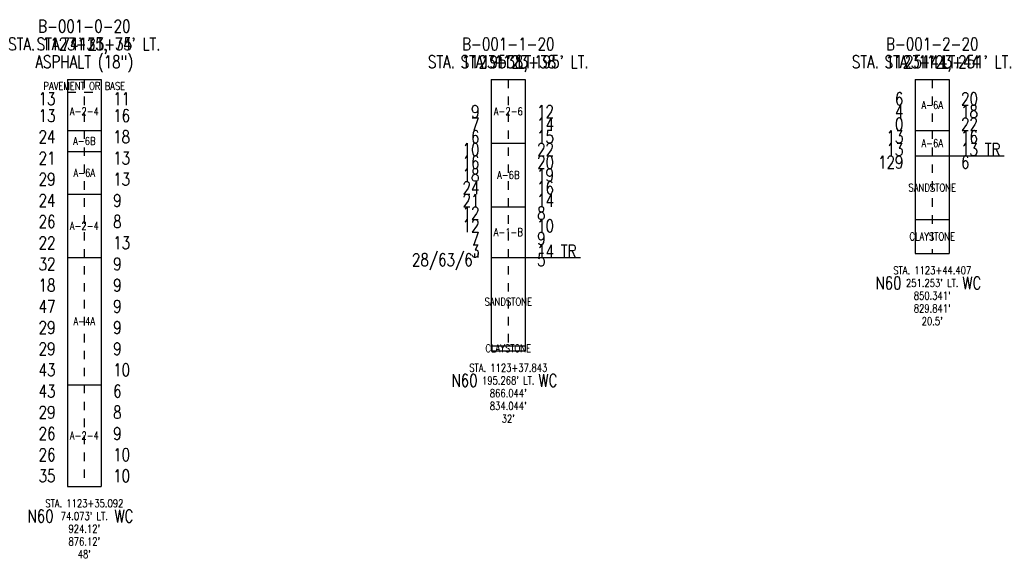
# Model space of a CAD drawing. Extents: x -0.8 to 10.8, y -0.8 to 5.5.
import ezdxf
from ezdxf.enums import TextEntityAlignment as Align

# ---------------------------------------------------------------- set-up
doc = ezdxf.new("R2010")
doc.units = 0
doc.linetypes.add('Dash', pattern=[0.12, 0.08, -0.04])
doc.linetypes.add('Solid', pattern=[0])
for name, color, linetype in [('GT_PROJECT_SOIL_BORING', 7, 'Solid'), ('GT_PROJECT_TEXT', 7, 'Solid'), ('GT_PROJECT_TEXT_2', 7, 'Solid'), ('GT_PROJECT_TEXT_3', 7, 'Solid'), ('SC_SCRATCH1', 7, 'Solid'), ('SC_SCRATCH2', 7, 'Solid'), ('SC_SCRATCH3', 7, 'Solid'), ('SC_SCRATCH4', 7, 'Solid'), ('SC_SCRATCH5', 7, 'Solid'), ('SC_SCRATCH6', 7, 'Solid'), ('SC_SCRATCH9', 7, 'Solid')]:
    doc.layers.add(name, color=color, linetype=linetype)
doc.styles.add('ROMAND', font='romand', dxfattribs={"height": 1})

msp = doc.modelspace()

# ---------------------------------------------------------------- linework, layer by layer
at = {"layer": 'GT_PROJECT_SOIL_BORING', "color": 7, "linetype": 'Solid'}
for points in [[(-0.2, 4.8), (0.2, 4.8)], [(-0.2, 4.8), (-0.2, 0)], [(0.2, 4.8), (0.2, 0)], [(4.8, 4.8), (5.2, 4.8)], [(4.8, 4.8), (4.8, 1.6)], [(5.2, 4.8), (5.2, 1.6)], [(9.8, 4.8), (10.2, 4.8)], [(9.8, 4.8), (9.8, 2.75)], [(10.2, 4.8), (10.2, 2.75)], [(-0.2, 4.2), (0.2, 4.2)], [(9.8, 4.2), (10.2, 4.2)], [(-0.2, 3.95), (0.2, 3.95)], [(4.8, 4.05), (5.2, 4.05)], [(9.8, 3.9), (10.2, 3.9)], [(-0.2, 3.45), (0.2, 3.45)], [(4.8, 3.3), (5.2, 3.3)], [(9.8, 3.15), (10.2, 3.15)], [(-0.2, 2.7), (0.2, 2.7)], [(4.8, 2.7), (5.2, 2.7)], [(9.8, 2.75), (10.2, 2.75)], [(4.8, 1.66), (5.2, 1.66)], [(4.8, 1.6), (5.2, 1.6)], [(-0.2, 1.2), (0.2, 1.2)], [(-0.2, 0), (0.2, 0)]]:
    msp.add_lwpolyline(points, dxfattribs=at)
at = {"layer": 'GT_PROJECT_SOIL_BORING', "color": 7, "linetype": 'Dash'}
msp.add_lwpolyline([(-0.2, 4.65), (0.2, 4.65)], dxfattribs=at)
at = {"layer": 'GT_PROJECT_TEXT', "color": 7, "linetype": 'Solid'}
for points in [[(10.2, 3.9), (10.85, 3.9)], [(5.2, 2.7), (5.85, 2.7)]]:
    msp.add_lwpolyline(points, dxfattribs=at)
at = {"layer": 'SC_SCRATCH4', "color": 7, "linetype": 'Dash'}
for points in [[(0, 4.8), (0, 0)], [(5, 4.8), (5, 1.6)], [(10, 4.8), (10, 2.75)]]:
    msp.add_lwpolyline(points, dxfattribs=at)

# ---------------------------------------------------------------- texts
at = {"layer": 'GT_PROJECT_TEXT', "color": 7, "style": 'ROMAND', "width": 0.78}
for s, p in [('B-001-0-20', (0, 5.43)), ('B-001-1-20', (5, 5.22)), ('B-001-2-20', (10, 5.22)), ('ASPHALT (18")', (0, 5.01))]:
    msp.add_text(s, height=0.1488, dxfattribs=at).set_placement(p, align=Align.MIDDLE_CENTER)
at = {"layer": 'GT_PROJECT_TEXT_2', "color": 7, "style": 'ROMAND', "width": 0.78}
for s, p in [("74' LT.", (0, 5.22)), ("195' LT.", (5, 5.01)), ("251' LT.", (10, 5.01))]:
    msp.add_text(s, height=0.1488, dxfattribs=at).set_placement(p, align=Align.MIDDLE_CENTER)
at = {"layer": 'GT_PROJECT_TEXT_3', "color": 7, "style": 'ROMAND', "width": 0.78}
for s, p in [('STA. 1123+35', (0, 5.22)), ('STA. 1123+38', (5, 5.01)), ('STA. 1123+44', (10, 5.01))]:
    msp.add_text(s, height=0.1488, dxfattribs=at).set_placement(p, align=Align.MIDDLE_CENTER)
at = {"layer": 'SC_SCRATCH1', "color": 7, "style": 'ROMAND', "width": 0.78}
for s, p in [('PAVEMENT OR BASE', (0, 4.725)), ('A-6A', (10, 4.5)), ('A-2-4', (0, 4.425)), ('A-2-6', (5, 4.425)), ('A-6B', (0, 4.075)), ('A-6A', (10, 4.05)), ('A-6A', (0, 3.7)), ('A-6B', (5, 3.675)), ('SANDSTONE', (10, 3.525)), ('A-2-4', (0, 3.075)), ('A-1-B', (5, 3)), ('CLAYSTONE', (10, 2.95)), ('SANDSTONE', (5, 2.18)), ('A-4A', (0, 1.95)), ('CLAYSTONE', (5, 1.63)), ('A-2-4', (0, 0.6))]:
    msp.add_text(s, height=0.093, dxfattribs=at).set_placement(p, align=Align.MIDDLE_CENTER)
at = {"layer": 'SC_SCRATCH2', "color": 7, "style": 'ROMAND', "width": 0.78}
for s, p in [('STA. 1123+44.407', (10, 2.55)), ("251.253' LT.", (10, 2.4)), ("850.341'", (10, 2.25)), ("829.841'", (10, 2.1)), ("20.5'", (10, 1.95)), ('STA. 1123+37.843', (5, 1.4)), ("195.268' LT.", (5, 1.25)), ("866.044'", (5, 1.1)), ("834.044'", (5, 0.95)), ("32'", (5, 0.8)), ('STA. 1123+35.092', (0, -0.2)), ("74.073' LT.", (0, -0.35)), ("924.12'", (0, -0.5)), ("876.12'", (0, -0.65)), ("48'", (0, -0.8))]:
    msp.add_text(s, height=0.093, dxfattribs=at).set_placement(p, align=Align.MIDDLE_CENTER)
at = {"layer": 'SC_SCRATCH3', "color": 7, "style": 'ROMAND', "width": 0.78}
for s, p in [("STA. 1123+35, 74' LT.", (0, 5.22)), ("STA. 1123+38, 195' LT.", (5, 5.01)), ("STA. 1123+44, 251' LT.", (10, 5.01))]:
    msp.add_text(s, height=0.1488, dxfattribs=at).set_placement(p, align=Align.MIDDLE_CENTER)
at = {"layer": 'SC_SCRATCH5', "color": 7, "style": 'ROMAND', "width": 0.78}
for s, height, p in [('13', 0.1488, (-0.34, 4.5)), ('6', 0.149, (9.66, 4.5)), ('13', 0.1488, (-0.34, 4.3)), ('9', 0.149, (4.66, 4.35)), ('4', 0.149, (9.66, 4.35)), ('7', 0.149, (4.66, 4.2)), ('0', 0.149, (9.66, 4.2)), ('24', 0.1488, (-0.34, 4.05)), ('6', 0.149, (4.66, 4.05)), ('13', 0.1488, (9.66, 4.05)), ('21', 0.1488, (-0.34, 3.8)), ('10', 0.1488, (4.66, 3.9)), ('13', 0.1488, (9.66, 3.9)), ('16', 0.1488, (4.66, 3.75)), ('129', 0.1488, (9.66, 3.75)), ('18', 0.1488, (4.66, 3.6)), ('29', 0.1488, (-0.34, 3.55)), ('24', 0.1488, (4.66, 3.45)), ('24', 0.1488, (-0.34, 3.3)), ('21', 0.1488, (4.66, 3.3)), ('12', 0.1488, (4.66, 3.15)), ('26', 0.1488, (-0.34, 3.05)), ('12', 0.1488, (4.66, 3)), ('22', 0.1488, (-0.34, 2.8)), ('7', 0.149, (4.66, 2.85)), ('3', 0.149, (4.66, 2.7)), ('32', 0.1488, (-0.34, 2.55)), ('28/63/6"', 0.1488, (4.66, 2.6)), ('18', 0.1488, (-0.34, 2.3)), ('47', 0.1488, (-0.34, 2.05)), ('29', 0.1488, (-0.34, 1.8)), ('29', 0.1488, (-0.34, 1.55)), ('43', 0.1488, (-0.34, 1.3)), ('43', 0.1488, (-0.34, 1.05)), ('29', 0.1488, (-0.34, 0.8)), ('26', 0.1488, (-0.34, 0.55)), ('26', 0.1488, (-0.34, 0.3)), ('35', 0.1488, (-0.34, 0.05))]:
    msp.add_text(s, height=height, dxfattribs=at).set_placement(p, align=Align.RIGHT)
at = {"layer": 'SC_SCRATCH6', "color": 7, "style": 'ROMAND', "width": 0.78}
for s, height, p in [('11', 0.1488, (0.34, 4.5)), ('20', 0.1488, (10.34, 4.5)), ('16', 0.1488, (0.34, 4.3)), ('12', 0.1488, (5.34, 4.35)), ('18', 0.1488, (10.34, 4.35)), ('14', 0.1488, (5.34, 4.2)), ('22', 0.1488, (10.34, 4.2)), ('18', 0.1488, (0.34, 4.05)), ('15', 0.1488, (5.34, 4.05)), ('16', 0.1488, (10.34, 4.05)), ('13', 0.1488, (0.34, 3.8)), ('22', 0.1488, (5.34, 3.9)), ('13', 0.1488, (10.34, 3.9)), ('TR', 0.1488, (10.62, 3.9)), ('20', 0.1488, (5.34, 3.75)), ('6', 0.149, (10.34, 3.75)), ('19', 0.1488, (5.34, 3.6)), ('13', 0.1488, (0.34, 3.55)), ('16', 0.1488, (5.34, 3.45)), ('9', 0.149, (0.34, 3.3)), ('14', 0.1488, (5.34, 3.3)), ('8', 0.149, (5.34, 3.15)), ('8', 0.149, (0.34, 3.05)), ('10', 0.1488, (5.34, 3)), ('13', 0.1488, (0.34, 2.8)), ('9', 0.149, (5.34, 2.85)), ('14', 0.1488, (5.34, 2.7)), ('TR', 0.1488, (5.62, 2.7)), ('9', 0.149, (0.34, 2.55)), ('5', 0.149, (5.34, 2.6)), ('9', 0.149, (0.34, 2.3)), ('9', 0.149, (0.34, 2.05)), ('9', 0.149, (0.34, 1.8)), ('9', 0.149, (0.34, 1.55)), ('10', 0.1488, (0.34, 1.3)), ('6', 0.149, (0.34, 1.05)), ('8', 0.149, (0.34, 0.8)), ('9', 0.149, (0.34, 0.55)), ('10', 0.1488, (0.34, 0.3)), ('10', 0.1488, (0.34, 0.05))]:
    msp.add_text(s, height=height, dxfattribs=at).set_placement(p)
at = {"layer": 'SC_SCRATCH9', "color": 7, "style": 'ROMAND', "width": 0.78}
for s, p in [('N60', (9.484, 2.4)), ('WC', (10.467, 2.4)), ('N60', (4.484, 1.25)), ('WC', (5.467, 1.25)), ('N60', (-0.516, -0.35)), ('WC', (0.467, -0.35))]:
    msp.add_text(s, height=0.1488, dxfattribs=at).set_placement(p, align=Align.MIDDLE_CENTER)

doc.saveas('drawing.dxf')
